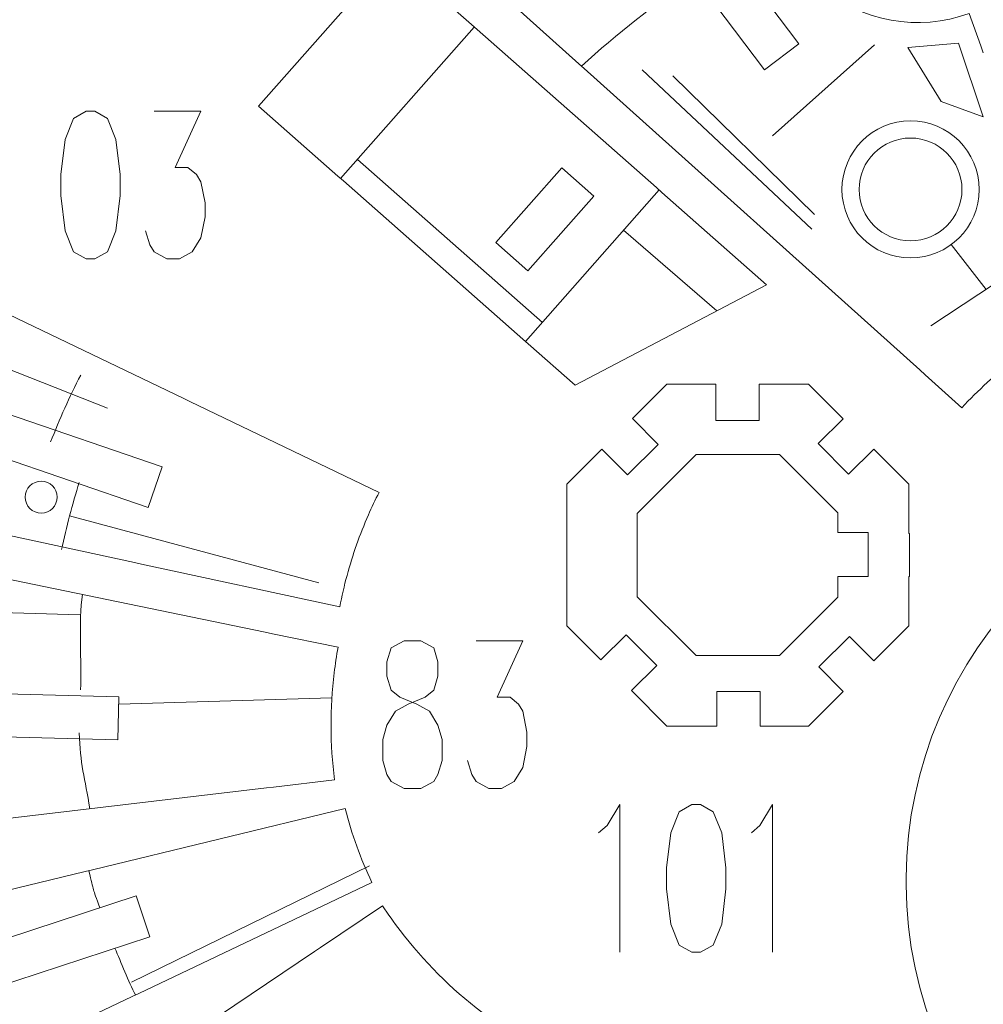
# Model space of a CAD drawing. Header units: inches. Extents: x -7.1 to 7.1, y -5.5 to 5.4.
# Tile 5 of 13: x -4.1 to -1.1, y -1.4 to 1.6. Entities that reach past the tile are written whole.
import ezdxf

# ---------------------------------------------------------------- set-up
doc = ezdxf.new("R2010")
doc.units = ezdxf.units.IN
doc.header["$MEASUREMENT"] = 0
doc.layers.add('Layer 1', color=7, linetype='Continuous')

msp = doc.modelspace()

# ---------------------------------------------------------------- linework, layer by layer
at = {"layer": 'Layer 1', "color": 1, "lineweight": 9}
msp.add_ellipse((-1.36, 1.0536), major_axis=(0, 0.2083), ratio=1, dxfattribs=at)
at = {"layer": 'Layer 1', "color": 5, "lineweight": 9}
for centre, major_axis in [((-1.36, 1.0536), (0, 0.1562)), ((-4.0009, 0.1186), (0, 0.0486))]:
    msp.add_ellipse(centre, major_axis=major_axis, ratio=1, dxfattribs=at)
at = {"layer": 'Layer 1', "lineweight": 9}
for points, knots in [([(-1.1464, 1.4898), (-1.1464, 1.4898), (-1.1818, 1.5881), (-1.1818, 1.5881), (-1.1818, 1.5881), (-1.3361, 1.5324), (-1.5084, 1.5632), (-1.6338, 1.6689), (-1.6338, 1.6689), (-1.7591, 1.7747), (-1.8186, 1.9393), (-1.7897, 2.1008), (-1.7897, 2.1008), (-1.7608, 2.2622), (-1.648, 2.396), (-1.4937, 2.4517), (-1.4937, 2.4517), (-1.4937, 2.4517), (-1.6376, 2.8503), (-1.6376, 2.8503), (-1.6376, 2.8503), (-1.7919, 2.7945), (-1.9641, 2.8254), (-2.0895, 2.9311), (-2.0895, 2.9311), (-2.2149, 3.0369), (-2.2743, 3.2015), (-2.2454, 3.363), (-2.2454, 3.363), (-2.2166, 3.5244), (-2.1037, 3.6582), (-1.9494, 3.7139), (-1.9494, 3.7139), (-1.9494, 3.7139), (-2.0558, 4.0085), (-2.0558, 4.0085)], [0, 0, 0, 0, 0.1, 0.1, 0.1, 0.1, 0.2, 0.2, 0.2, 0.2, 0.3, 0.3, 0.3, 0.3, 0.4, 0.4, 0.4, 0.4, 0.5, 0.5, 0.5, 0.5, 0.6, 0.6, 0.6, 0.6, 0.7, 0.7, 0.7, 0.7, 0.8, 0.8, 0.8, 0.8, 1, 1, 1, 1]), ([(-1.4198, 2.6642), (-1.4198, 2.6642), (-1.36, 2.4861), (-1.36, 2.4861), (-1.36, 2.4861), (-1.5283, 2.4214), (-1.6478, 2.2582), (-1.6478, 2.0671), (-1.6478, 2.0671), (-1.6478, 1.8191), (-1.4468, 1.6181), (-1.1989, 1.6181), (-1.1989, 1.6181), (-1.1558, 1.6181), (-1.1141, 1.6242), (-1.0747, 1.6355), (-1.0747, 1.6355), (-1.0747, 1.6355), (-1.0732, 1.631), (-1.0732, 1.631), (-1.0732, 1.631), (-1.0732, 1.631), (-0.9726, 1.331), (-0.9726, 1.331)], [0, 0, 0, 0, 0.142857, 0.142857, 0.142857, 0.142857, 0.285714, 0.285714, 0.285714, 0.285714, 0.428571, 0.428571, 0.428571, 0.428571, 0.571429, 0.571429, 0.571429, 0.571429, 0.714286, 0.714286, 0.714286, 0.714286, 1, 1, 1, 1]), ([(-1.6989, 1.4956), (-1.6989, 1.4956), (-1.8034, 1.4169), (-1.8034, 1.4169), (-1.8034, 1.4169), (-1.8034, 1.4169), (-2.1052, 1.8176), (-2.1052, 1.8176), (-2.1052, 1.8176), (-2.1052, 1.8176), (-2.0007, 1.8963), (-2.0007, 1.8963), (-2.0007, 1.8963), (-2.0007, 1.8963), (-1.6989, 1.4956), (-1.6989, 1.4956)], [0, 0, 0, 0, 0.2, 0.2, 0.2, 0.2, 0.4, 0.4, 0.4, 0.4, 0.6, 0.6, 0.6, 0.6, 1, 1, 1, 1]), ([(-2.6935, 1.5544), (-2.6935, 1.5544), (-2.9344, 1.7669), (-2.9344, 1.7669), (-2.9344, 1.7669), (-2.9344, 1.7669), (-3.3405, 1.3064), (-3.3405, 1.3064), (-3.3405, 1.3064), (-3.3405, 1.3064), (-3.0997, 1.094), (-3.0997, 1.094)], [0, 0, 0, 0, 0.25, 0.25, 0.25, 0.25, 0.5, 0.5, 0.5, 0.5, 1, 1, 1, 1]), ([(-2.5225, 0.8059), (-2.5225, 0.8059), (-2.6201, 0.8919), (-2.6201, 0.8919), (-2.6201, 0.8919), (-2.6201, 0.8919), (-2.4196, 1.1192), (-2.4196, 1.1192), (-2.4196, 1.1192), (-2.4196, 1.1192), (-2.3221, 1.0332), (-2.3221, 1.0332), (-2.3221, 1.0332), (-2.3221, 1.0332), (-2.5225, 0.8059), (-2.5225, 0.8059)], [0, 0, 0, 0, 0.2, 0.2, 0.2, 0.2, 0.4, 0.4, 0.4, 0.4, 0.6, 0.6, 0.6, 0.6, 1, 1, 1, 1]), ([(-2.5216, 0.5841), (-2.5216, 0.5841), (-2.3793, 0.4586), (-2.3793, 0.4586), (-2.3793, 0.4586), (-2.3793, 0.4586), (-1.7973, 0.7639), (-1.7973, 0.7639), (-1.7973, 0.7639), (-1.7973, 0.7639), (-2.1155, 1.0446), (-2.1155, 1.0446)], [0, 0, 0, 0, 0.25, 0.25, 0.25, 0.25, 0.5, 0.5, 0.5, 0.5, 1, 1, 1, 1]), ([(-1.8198, 0.3959), (-1.8198, 0.3959), (-1.8198, 0.3519), (-1.8198, 0.3519), (-1.8198, 0.3519), (-1.8198, 0.3519), (-1.9513, 0.3519), (-1.9513, 0.3519), (-1.9513, 0.3519), (-1.9513, 0.3519), (-1.9513, 0.4622), (-1.9513, 0.4622), (-1.9513, 0.4622), (-1.9513, 0.4622), (-2.1001, 0.4622), (-2.1001, 0.4622), (-2.1001, 0.4622), (-2.1001, 0.4622), (-2.2048, 0.3575), (-2.2048, 0.3575), (-2.2048, 0.3575), (-2.2048, 0.3575), (-2.1266, 0.2786), (-2.1266, 0.2786), (-2.1266, 0.2786), (-2.1266, 0.2786), (-2.22, 0.1861), (-2.22, 0.1861), (-2.22, 0.1861), (-2.22, 0.1861), (-2.2978, 0.2645), (-2.2978, 0.2645), (-2.2978, 0.2645), (-2.2978, 0.2645), (-2.4045, 0.1578), (-2.4045, 0.1578), (-2.4045, 0.1578), (-2.4045, 0.1578), (-2.4045, -0.0463), (-2.4045, -0.0463)], [0, 0, 0, 0, 0.090909, 0.090909, 0.090909, 0.090909, 0.181818, 0.181818, 0.181818, 0.181818, 0.272727, 0.272727, 0.272727, 0.272727, 0.363636, 0.363636, 0.363636, 0.363636, 0.454545, 0.454545, 0.454545, 0.454545, 0.545455, 0.545455, 0.545455, 0.545455, 0.636364, 0.636364, 0.636364, 0.636364, 0.727273, 0.727273, 0.727273, 0.727273, 0.818182, 0.818182, 0.818182, 0.818182, 1, 1, 1, 1]), ([(-1.3631, -0.0463), (-1.3631, -0.0463), (-1.3631, 0.0076), (-1.3631, 0.0076), (-1.3631, 0.0076), (-1.3631, 0.0076), (-1.3654, 0.0076), (-1.3654, 0.0076), (-1.3654, 0.0076), (-1.3654, 0.0076), (-1.3654, 0.1578), (-1.3654, 0.1578), (-1.3654, 0.1578), (-1.3654, 0.1578), (-1.4714, 0.2639), (-1.4714, 0.2639), (-1.4714, 0.2639), (-1.4714, 0.2639), (-1.548, 0.1881), (-1.548, 0.1881), (-1.548, 0.1881), (-1.548, 0.1881), (-1.6405, 0.2815), (-1.6405, 0.2815), (-1.6405, 0.2815), (-1.6405, 0.2815), (-1.5644, 0.3569), (-1.5644, 0.3569), (-1.5644, 0.3569), (-1.5644, 0.3569), (-1.6697, 0.4622), (-1.6697, 0.4622), (-1.6697, 0.4622), (-1.6697, 0.4622), (-1.8198, 0.4622), (-1.8198, 0.4622), (-1.8198, 0.4622), (-1.8198, 0.4622), (-1.8198, 0.4181), (-1.8198, 0.4181)], [0, 0, 0, 0, 0.090909, 0.090909, 0.090909, 0.090909, 0.181818, 0.181818, 0.181818, 0.181818, 0.272727, 0.272727, 0.272727, 0.272727, 0.363636, 0.363636, 0.363636, 0.363636, 0.454545, 0.454545, 0.454545, 0.454545, 0.545455, 0.545455, 0.545455, 0.545455, 0.636364, 0.636364, 0.636364, 0.636364, 0.727273, 0.727273, 0.727273, 0.727273, 0.818182, 0.818182, 0.818182, 0.818182, 1, 1, 1, 1]), ([(-3.55, 0.4093), (-3.55, 0.4093), (-2.9747, 0.1331), (-2.9747, 0.1331), (-2.9747, 0.1331), (-2.9856, 0.1116), (-2.9974, 0.0865), (-3.0071, 0.0645), (-3.0071, 0.0645), (-3.0332, 0.0048), (-3.0549, -0.0568), (-3.0719, -0.1197), (-3.0719, -0.1197), (-3.0805, -0.1512), (-3.0878, -0.183), (-3.094, -0.215)], [0, 0, 0, 0, 0.2, 0.2, 0.2, 0.2, 0.4, 0.4, 0.4, 0.4, 0.6, 0.6, 0.6, 0.6, 1, 1, 1, 1]), ([(-3.6336, 0.2102), (-3.6336, 0.2102), (-3.6758, 0.0872), (-3.6758, 0.0872), (-3.6758, 0.0872), (-3.6758, 0.0872), (-4.1488, 0.2494), (-4.1488, 0.2494), (-4.1488, 0.2494), (-4.1488, 0.2494), (-4.1066, 0.3723), (-4.1066, 0.3723), (-4.1066, 0.3723), (-4.1066, 0.3723), (-3.6336, 0.2102), (-3.6336, 0.2102)], [0, 0, 0, 0, 0.2, 0.2, 0.2, 0.2, 0.4, 0.4, 0.4, 0.4, 0.6, 0.6, 0.6, 0.6, 1, 1, 1, 1]), ([(-1.581, 0.0113), (-1.581, 0.0113), (-1.4892, 0.0113), (-1.4892, 0.0113), (-1.4892, 0.0113), (-1.4892, 0.0113), (-1.4892, -0.1224), (-1.4892, -0.1224), (-1.4892, -0.1224), (-1.4892, -0.1224), (-1.581, -0.1224), (-1.581, -0.1224), (-1.581, -0.1224), (-1.581, -0.1224), (-1.581, -0.1856), (-1.581, -0.1856), (-1.581, -0.1856), (-1.581, -0.1856), (-1.7584, -0.363), (-1.7584, -0.363), (-1.7584, -0.363), (-1.7584, -0.363), (-2.0115, -0.363), (-2.0115, -0.363), (-2.0115, -0.363), (-2.0115, -0.363), (-2.1905, -0.184), (-2.1905, -0.184), (-2.1905, -0.184), (-2.1905, -0.184), (-2.1905, 0.0692), (-2.1905, 0.0692), (-2.1905, 0.0692), (-2.1905, 0.0692), (-2.0115, 0.2482), (-2.0115, 0.2482), (-2.0115, 0.2482), (-2.0115, 0.2482), (-1.7584, 0.2482), (-1.7584, 0.2482), (-1.7584, 0.2482), (-1.7584, 0.2482), (-1.581, 0.0708), (-1.581, 0.0708), (-1.581, 0.0708), (-1.581, 0.0708), (-1.581, 0.0113), (-1.581, 0.0113)], [0, 0, 0, 0, 0.076923, 0.076923, 0.076923, 0.076923, 0.153846, 0.153846, 0.153846, 0.153846, 0.230769, 0.230769, 0.230769, 0.230769, 0.307692, 0.307692, 0.307692, 0.307692, 0.384615, 0.384615, 0.384615, 0.384615, 0.461538, 0.461538, 0.461538, 0.461538, 0.538462, 0.538462, 0.538462, 0.538462, 0.615385, 0.615385, 0.615385, 0.615385, 0.692308, 0.692308, 0.692308, 0.692308, 0.769231, 0.769231, 0.769231, 0.769231, 0.846154, 0.846154, 0.846154, 0.846154, 1, 1, 1, 1]), ([(-2.4045, -0.0685), (-2.4045, -0.0685), (-2.4045, -0.2726), (-2.4045, -0.2726), (-2.4045, -0.2726), (-2.4045, -0.2726), (-2.3008, -0.3764), (-2.3008, -0.3764), (-2.3008, -0.3764), (-2.3008, -0.3764), (-2.2237, -0.3), (-2.2237, -0.3), (-2.2237, -0.3), (-2.2237, -0.3), (-2.1311, -0.3934), (-2.1311, -0.3934), (-2.1311, -0.3934), (-2.1311, -0.3934), (-2.2078, -0.4694), (-2.2078, -0.4694), (-2.2078, -0.4694), (-2.2078, -0.4694), (-2.1001, -0.577), (-2.1001, -0.577), (-2.1001, -0.577), (-2.1001, -0.577), (-1.9486, -0.577), (-1.9486, -0.577), (-1.9486, -0.577), (-1.9486, -0.577), (-1.9486, -0.5354), (-1.9486, -0.5354)], [0, 0, 0, 0, 0.111111, 0.111111, 0.111111, 0.111111, 0.222222, 0.222222, 0.222222, 0.222222, 0.333333, 0.333333, 0.333333, 0.333333, 0.444444, 0.444444, 0.444444, 0.444444, 0.555556, 0.555556, 0.555556, 0.555556, 0.666667, 0.666667, 0.666667, 0.666667, 0.777778, 0.777778, 0.777778, 0.777778, 1, 1, 1, 1]), ([(-1.9486, -0.5133), (-1.9486, -0.5133), (-1.9486, -0.4717), (-1.9486, -0.4717), (-1.9486, -0.4717), (-1.9486, -0.4717), (-1.8171, -0.4717), (-1.8171, -0.4717), (-1.8171, -0.4717), (-1.8171, -0.4717), (-1.8171, -0.577), (-1.8171, -0.577), (-1.8171, -0.577), (-1.8171, -0.577), (-1.6697, -0.577), (-1.6697, -0.577), (-1.6697, -0.577), (-1.6697, -0.577), (-1.5645, -0.4718), (-1.5645, -0.4718), (-1.5645, -0.4718), (-1.5645, -0.4718), (-1.6385, -0.3971), (-1.6385, -0.3971), (-1.6385, -0.3971), (-1.6385, -0.3971), (-1.5451, -0.3046), (-1.5451, -0.3046), (-1.5451, -0.3046), (-1.5451, -0.3046), (-1.4716, -0.3788), (-1.4716, -0.3788), (-1.4716, -0.3788), (-1.4716, -0.3788), (-1.3654, -0.2726), (-1.3654, -0.2726), (-1.3654, -0.2726), (-1.3654, -0.2726), (-1.3654, -0.1224), (-1.3654, -0.1224), (-1.3654, -0.1224), (-1.3654, -0.1224), (-1.3631, -0.1224), (-1.3631, -0.1224), (-1.3631, -0.1224), (-1.3631, -0.1224), (-1.3631, -0.0685), (-1.3631, -0.0685)], [0, 0, 0, 0, 0.076923, 0.076923, 0.076923, 0.076923, 0.153846, 0.153846, 0.153846, 0.153846, 0.230769, 0.230769, 0.230769, 0.230769, 0.307692, 0.307692, 0.307692, 0.307692, 0.384615, 0.384615, 0.384615, 0.384615, 0.461538, 0.461538, 0.461538, 0.461538, 0.538462, 0.538462, 0.538462, 0.538462, 0.615385, 0.615385, 0.615385, 0.615385, 0.692308, 0.692308, 0.692308, 0.692308, 0.769231, 0.769231, 0.769231, 0.769231, 0.846154, 0.846154, 0.846154, 0.846154, 1, 1, 1, 1]), ([(-3.2987, -0.2965), (-3.2987, -0.2965), (-3.0992, -0.3377), (-3.0992, -0.3377), (-3.0992, -0.3377), (-3.1039, -0.3635), (-3.1077, -0.3893), (-3.1109, -0.4153), (-3.1109, -0.4153), (-3.1239, -0.5233), (-3.1236, -0.6327), (-3.1098, -0.7407)], [0, 0, 0, 0, 0.25, 0.25, 0.25, 0.25, 0.5, 0.5, 0.5, 0.5, 1, 1, 1, 1]), ([(-3.7648, -0.4885), (-3.7648, -0.4885), (-3.7683, -0.619), (-3.7683, -0.619), (-3.7683, -0.619), (-3.7683, -0.619), (-4.2693, -0.6059), (-4.2693, -0.6059), (-4.2693, -0.6059), (-4.2693, -0.6059), (-4.2659, -0.4754), (-4.2659, -0.4754), (-4.2659, -0.4754), (-4.2659, -0.4754), (-3.7648, -0.4885), (-3.7648, -0.4885)], [0, 0, 0, 0, 0.2, 0.2, 0.2, 0.2, 0.4, 0.4, 0.4, 0.4, 0.6, 0.6, 0.6, 0.6, 1, 1, 1, 1]), ([(-2.9968, -1.0524), (-3.0305, -0.9803), (-3.0577, -0.9048), (-3.0778, -0.8278), (-3.0778, -0.8278), (-3.0778, -0.8278), (-3.8455, -1.0141), (-3.8455, -1.0141)], [0, 0, 0, 0, 0.333333, 0.333333, 0.333333, 0.333333, 1, 1, 1, 1]), ([(-3.7123, -1.0934), (-3.7123, -1.0934), (-3.6714, -1.218), (-3.6714, -1.218), (-3.6714, -1.218), (-3.6714, -1.218), (-4.1469, -1.3739), (-4.1469, -1.3739), (-4.1469, -1.3739), (-4.1469, -1.3739), (-4.1878, -1.2493), (-4.1878, -1.2493), (-4.1878, -1.2493), (-4.1878, -1.2493), (-3.7123, -1.0934), (-3.7123, -1.0934)], [0, 0, 0, 0, 0.2, 0.2, 0.2, 0.2, 0.4, 0.4, 0.4, 0.4, 0.6, 0.6, 0.6, 0.6, 1, 1, 1, 1]), ([(-2.6627, -1.4466), (-2.756, -1.3754), (-2.8396, -1.2916), (-2.9108, -1.1983), (-2.9108, -1.1983), (-2.9293, -1.1739), (-2.9473, -1.1488), (-2.9641, -1.1232), (-2.9641, -1.1232), (-2.9641, -1.1232), (-3.1526, -1.2502), (-3.1526, -1.2502)], [0, 0, 0, 0, 0.25, 0.25, 0.25, 0.25, 0.5, 0.5, 0.5, 0.5, 1, 1, 1, 1])]:
    msp.add_open_spline(points, degree=3, knots=knots, dxfattribs=at)
for points in [[(-3.8677, 2.7829), (-3.8677, 2.7829), (-2.3682, 1.4358), (-2.3682, 1.4358)], [(-2.1321, 1.0592), (-2.1321, 1.0592), (-2.6769, 1.5398), (-2.6769, 1.5398)], [(-3.5699, 0.4188), (-3.5699, 0.4188), (-5.791, 1.4851), (-5.791, 1.4851)], [(-2.3517, 1.421), (-2.3517, 1.421), (-1.332, 0.5049), (-1.332, 0.5049)], [(-3.0831, 1.0793), (-3.0831, 1.0793), (-2.5382, 0.5988), (-2.5382, 0.5988)], [(-1.2046, 0.3904), (-1.1548, 0.4433), (-1.1009, 0.492), (-1.0433, 0.5359)], [(-1.3155, 0.4901), (-1.3155, 0.4901), (-1.2046, 0.3904), (-1.2046, 0.3904)], [(-6.1562, 0.4466), (-6.1562, 0.4466), (-3.7181, -0.0802), (-3.7181, -0.0802)], [(-3.3204, -0.292), (-3.3204, -0.292), (-6.0947, 0.2806), (-6.0947, 0.2806)], [(-0.1197, 0.2163), (-0.8096, 0.2103), (-1.3676, -0.3477), (-1.3736, -1.0376)], [(-3.6965, -0.0849), (-3.6965, -0.0849), (-3.094, -0.215), (-3.094, -0.215)], [(-3.2951, -0.7626), (-3.2951, -0.7626), (-3.1098, -0.7407), (-3.1098, -0.7407)], [(-5.3541, -1.0065), (-5.3541, -1.0065), (-3.317, -0.7652), (-3.317, -0.7652)], [(-3.8671, -1.0194), (-3.8671, -1.0194), (-5.529, -1.4227), (-5.529, -1.4227)], [(-3.7046, -1.3895), (-3.7046, -1.3895), (-2.9968, -1.0524), (-2.9968, -1.0524)], [(-1.3736, -1.0597), (-1.3676, -1.7496), (-0.8096, -2.3077), (-0.1197, -2.3136)], [(-3.1709, -1.2625), (-3.1709, -1.2625), (-5.0616, -2.5361), (-5.0616, -2.5361)], [(-5.7625, -2.3695), (-5.7625, -2.3695), (-3.7246, -1.399), (-3.7246, -1.399)]]:
    msp.add_open_spline(points, degree=3, dxfattribs=at)
at = {"layer": 'Layer 1', "color": 5, "lineweight": 9}
for points in [[(-2.36, 1.4284), (-2.2517, 1.5262), (-2.1371, 1.617), (-2.0168, 1.7002)], [(-2.6852, 1.5471), (-2.6852, 1.5471), (-3.0914, 1.0867), (-3.0914, 1.0867)], [(-1.7798, 1.2169), (-1.7798, 1.2169), (-1.4699, 1.4929), (-1.4699, 1.4929)], [(-2.1757, 1.4174), (-2.1757, 1.4174), (-1.66, 0.933), (-1.66, 0.933)], [(-2.0819, 1.3992), (-2.0819, 1.3992), (-1.6522, 0.9773), (-1.6522, 0.9773)], [(-3.04, 1.1449), (-3.04, 1.1449), (-2.4786, 0.6497), (-2.4786, 0.6497)], [(-2.1238, 1.0519), (-2.1238, 1.0519), (-2.5299, 0.5915), (-2.5299, 0.5915)], [(-2.2317, 0.9296), (-2.2317, 0.9296), (-1.9485, 0.6846), (-1.9485, 0.6846)], [(-1.2365, 0.8858), (-1.2365, 0.8858), (-1.1299, 0.7498), (-1.1299, 0.7498)], [(-1.298, 0.6387), (-1.298, 0.6387), (-1.0064, 0.8314), (-1.0064, 0.8314)], [(-4.7007, 0.7449), (-4.7007, 0.7449), (-3.7994, 0.389), (-3.7994, 0.389)], [(-3.9148, 0.0619), (-3.9148, 0.0619), (-3.1573, -0.1419), (-3.1573, -0.1419)], [(-4.672, -0.216), (-4.672, -0.216), (-3.8826, -0.2389), (-3.8826, -0.2389)], [(-3.1181, -0.4909), (-3.1181, -0.4909), (-3.7654, -0.5108), (-3.7654, -0.5108)], [(-3.7268, -1.3555), (-3.7268, -1.3555), (-3.0036, -1.0023), (-3.0036, -1.0023)], [(-3.7146, -1.3942), (-3.7348, -1.3545), (-3.7592, -1.2939), (-3.7769, -1.2526)]]:
    msp.add_open_spline(points, degree=3, dxfattribs=at)
at = {"layer": 'Layer 1', "color": 1, "lineweight": 9}
for points in [[(-2.6935, 1.5544), (-2.6935, 1.5544), (-2.6769, 1.5398), (-2.6769, 1.5398)], [(-1.1391, 1.4689), (-1.1391, 1.4689), (-1.1461, 1.4899), (-1.1461, 1.4899)], [(-2.3517, 1.421), (-2.3517, 1.421), (-2.3682, 1.4358), (-2.3682, 1.4358)], [(-3.0997, 1.094), (-3.0997, 1.094), (-3.0831, 1.0793), (-3.0831, 1.0793)], [(-2.1321, 1.0592), (-2.1321, 1.0592), (-2.1155, 1.0446), (-2.1155, 1.0446)], [(-2.5382, 0.5988), (-2.5382, 0.5988), (-2.5216, 0.5841), (-2.5216, 0.5841)], [(-3.9723, 0.2861), (-3.9455, 0.3555), (-3.915, 0.4234), (-3.881, 0.4895)], [(-1.3155, 0.4901), (-1.3155, 0.4901), (-1.332, 0.5049), (-1.332, 0.5049)], [(-3.55, 0.4093), (-3.55, 0.4093), (-3.5699, 0.4188), (-3.5699, 0.4188)], [(-1.8198, 0.3959), (-1.8198, 0.3959), (-1.8198, 0.4181), (-1.8198, 0.4181)], [(-3.939, -0.041), (-3.9246, 0.0281), (-3.9067, 0.0964), (-3.8854, 0.1634)], [(-2.4045, -0.0685), (-2.4045, -0.0685), (-2.4045, -0.0463), (-2.4045, -0.0463)], [(-1.3631, -0.0685), (-1.3631, -0.0685), (-1.3631, -0.0463), (-1.3631, -0.0463)], [(-3.6965, -0.0849), (-3.6965, -0.0849), (-3.7181, -0.0802), (-3.7181, -0.0802)], [(-3.8814, -0.4668), (-3.8778, -0.3848), (-3.8884, -0.2577), (-3.8754, -0.1775)], [(-3.2987, -0.2965), (-3.2987, -0.2965), (-3.3204, -0.292), (-3.3204, -0.292)], [(-1.9486, -0.5354), (-1.9486, -0.5354), (-1.9486, -0.5133), (-1.9486, -0.5133)], [(-3.8534, -0.8288), (-3.8678, -0.7357), (-3.8835, -0.6903), (-3.8853, -0.598)], [(-3.2951, -0.7626), (-3.2951, -0.7626), (-3.317, -0.7652), (-3.317, -0.7652)], [(-3.8455, -1.0143), (-3.8455, -1.0143), (-3.8671, -1.0192), (-3.8671, -1.0192)], [(-3.8231, -1.1297), (-3.8463, -1.0645), (-3.8395, -1.085), (-3.8563, -1.0168)], [(-1.3737, -1.0597), (-1.3737, -1.0597), (-1.3737, -1.0376), (-1.3737, -1.0376)], [(-3.1526, -1.2502), (-3.1526, -1.2502), (-3.1709, -1.2625), (-3.1709, -1.2625)], [(-3.7046, -1.3895), (-3.7046, -1.3895), (-3.7246, -1.399), (-3.7246, -1.399)]]:
    msp.add_open_spline(points, degree=3, dxfattribs=at)
for points, knots in [([(-1.1392, 1.2742), (-1.1392, 1.2742), (-1.2147, 1.4981), (-1.2147, 1.4981), (-1.2147, 1.4981), (-1.2147, 1.4981), (-1.3684, 1.4851), (-1.3684, 1.4851), (-1.3684, 1.4851), (-1.3684, 1.4851), (-1.2668, 1.321), (-1.2668, 1.321), (-1.2668, 1.321), (-1.2668, 1.321), (-1.1392, 1.2742), (-1.1392, 1.2742)], [0, 0, 0, 0, 0.2, 0.2, 0.2, 0.2, 0.4, 0.4, 0.4, 0.4, 0.6, 0.6, 0.6, 0.6, 1, 1, 1, 1]), ([(-3.8644, 1.2913), (-3.8644, 1.2913), (-3.9031, 1.2695), (-3.9031, 1.2695), (-3.9031, 1.2695), (-3.9031, 1.2695), (-3.9286, 1.2054), (-3.9286, 1.2054), (-3.9286, 1.2054), (-3.9286, 1.2054), (-3.9417, 1.0989), (-3.9417, 1.0989), (-3.9417, 1.0989), (-3.9417, 1.0989), (-3.9417, 1.0348), (-3.9417, 1.0348), (-3.9417, 1.0348), (-3.9417, 1.0348), (-3.9286, 0.9277), (-3.9286, 0.9277), (-3.9286, 0.9277), (-3.9286, 0.9277), (-3.9031, 0.8636), (-3.9031, 0.8636), (-3.9031, 0.8636), (-3.9031, 0.8636), (-3.8644, 0.8425), (-3.8644, 0.8425), (-3.8644, 0.8425), (-3.8644, 0.8425), (-3.8385, 0.8425), (-3.8385, 0.8425), (-3.8385, 0.8425), (-3.8385, 0.8425), (-3.7999, 0.8636), (-3.7999, 0.8636), (-3.7999, 0.8636), (-3.7999, 0.8636), (-3.774, 0.9277), (-3.774, 0.9277), (-3.774, 0.9277), (-3.774, 0.9277), (-3.7612, 1.0348), (-3.7612, 1.0348), (-3.7612, 1.0348), (-3.7612, 1.0348), (-3.7612, 1.0989), (-3.7612, 1.0989), (-3.7612, 1.0989), (-3.7612, 1.0989), (-3.774, 1.2054), (-3.774, 1.2054), (-3.774, 1.2054), (-3.774, 1.2054), (-3.7999, 1.2695), (-3.7999, 1.2695), (-3.7999, 1.2695), (-3.7999, 1.2695), (-3.8385, 1.2913), (-3.8385, 1.2913), (-3.8385, 1.2913), (-3.8385, 1.2913), (-3.8644, 1.2913), (-3.8644, 1.2913)], [0, 0, 0, 0, 0.058824, 0.058824, 0.058824, 0.058824, 0.117647, 0.117647, 0.117647, 0.117647, 0.176471, 0.176471, 0.176471, 0.176471, 0.235294, 0.235294, 0.235294, 0.235294, 0.294118, 0.294118, 0.294118, 0.294118, 0.352941, 0.352941, 0.352941, 0.352941, 0.411765, 0.411765, 0.411765, 0.411765, 0.470588, 0.470588, 0.470588, 0.470588, 0.529412, 0.529412, 0.529412, 0.529412, 0.588235, 0.588235, 0.588235, 0.588235, 0.647059, 0.647059, 0.647059, 0.647059, 0.705882, 0.705882, 0.705882, 0.705882, 0.764706, 0.764706, 0.764706, 0.764706, 0.823529, 0.823529, 0.823529, 0.823529, 0.882353, 0.882353, 0.882353, 0.882353, 1, 1, 1, 1]), ([(-3.658, 1.2913), (-3.658, 1.2913), (-3.5165, 1.2913), (-3.5165, 1.2913), (-3.5165, 1.2913), (-3.5165, 1.2913), (-3.5938, 1.1201), (-3.5938, 1.1201), (-3.5938, 1.1201), (-3.5938, 1.1201), (-3.5551, 1.1201), (-3.5551, 1.1201), (-3.5551, 1.1201), (-3.5551, 1.1201), (-3.5292, 1.0989), (-3.5292, 1.0989), (-3.5292, 1.0989), (-3.5292, 1.0989), (-3.5165, 1.0771), (-3.5165, 1.0771), (-3.5165, 1.0771), (-3.5165, 1.0771), (-3.5033, 1.013), (-3.5033, 1.013), (-3.5033, 1.013), (-3.5033, 1.013), (-3.5033, 0.9707), (-3.5033, 0.9707), (-3.5033, 0.9707), (-3.5033, 0.9707), (-3.5165, 0.9066), (-3.5165, 0.9066), (-3.5165, 0.9066), (-3.5165, 0.9066), (-3.542, 0.8636), (-3.542, 0.8636), (-3.542, 0.8636), (-3.542, 0.8636), (-3.5807, 0.8425), (-3.5807, 0.8425), (-3.5807, 0.8425), (-3.5807, 0.8425), (-3.6193, 0.8425), (-3.6193, 0.8425), (-3.6193, 0.8425), (-3.6193, 0.8425), (-3.658, 0.8636), (-3.658, 0.8636), (-3.658, 0.8636), (-3.658, 0.8636), (-3.6711, 0.8848), (-3.6711, 0.8848), (-3.6711, 0.8848), (-3.6711, 0.8848), (-3.6839, 0.9277), (-3.6839, 0.9277)], [0, 0, 0, 0, 0.066667, 0.066667, 0.066667, 0.066667, 0.133333, 0.133333, 0.133333, 0.133333, 0.2, 0.2, 0.2, 0.2, 0.266667, 0.266667, 0.266667, 0.266667, 0.333333, 0.333333, 0.333333, 0.333333, 0.4, 0.4, 0.4, 0.4, 0.466667, 0.466667, 0.466667, 0.466667, 0.533333, 0.533333, 0.533333, 0.533333, 0.6, 0.6, 0.6, 0.6, 0.666667, 0.666667, 0.666667, 0.666667, 0.733333, 0.733333, 0.733333, 0.733333, 0.8, 0.8, 0.8, 0.8, 0.866667, 0.866667, 0.866667, 0.866667, 1, 1, 1, 1]), ([(-2.8988, -0.3182), (-2.8988, -0.3182), (-2.9374, -0.3394), (-2.9374, -0.3394), (-2.9374, -0.3394), (-2.9374, -0.3394), (-2.9506, -0.3824), (-2.9506, -0.3824), (-2.9506, -0.3824), (-2.9506, -0.3824), (-2.9506, -0.4253), (-2.9506, -0.4253), (-2.9506, -0.4253), (-2.9506, -0.4253), (-2.9374, -0.4676), (-2.9374, -0.4676), (-2.9374, -0.4676), (-2.9374, -0.4676), (-2.9119, -0.4894), (-2.9119, -0.4894), (-2.9119, -0.4894), (-2.9119, -0.4894), (-2.8601, -0.5106), (-2.8601, -0.5106), (-2.8601, -0.5106), (-2.8601, -0.5106), (-2.8215, -0.5317), (-2.8215, -0.5317), (-2.8215, -0.5317), (-2.8215, -0.5317), (-2.7959, -0.5747), (-2.7959, -0.5747), (-2.7959, -0.5747), (-2.7959, -0.5747), (-2.7828, -0.6176), (-2.7828, -0.6176), (-2.7828, -0.6176), (-2.7828, -0.6176), (-2.7828, -0.6818), (-2.7828, -0.6818), (-2.7828, -0.6818), (-2.7828, -0.6818), (-2.7959, -0.7241), (-2.7959, -0.7241), (-2.7959, -0.7241), (-2.7959, -0.7241), (-2.8087, -0.7459), (-2.8087, -0.7459), (-2.8087, -0.7459), (-2.8087, -0.7459), (-2.8474, -0.767), (-2.8474, -0.767), (-2.8474, -0.767), (-2.8474, -0.767), (-2.8988, -0.767), (-2.8988, -0.767), (-2.8988, -0.767), (-2.8988, -0.767), (-2.9374, -0.7459), (-2.9374, -0.7459), (-2.9374, -0.7459), (-2.9374, -0.7459), (-2.9506, -0.7241), (-2.9506, -0.7241), (-2.9506, -0.7241), (-2.9506, -0.7241), (-2.9633, -0.6818), (-2.9633, -0.6818), (-2.9633, -0.6818), (-2.9633, -0.6818), (-2.9633, -0.6176), (-2.9633, -0.6176), (-2.9633, -0.6176), (-2.9633, -0.6176), (-2.9506, -0.5747), (-2.9506, -0.5747), (-2.9506, -0.5747), (-2.9506, -0.5747), (-2.9247, -0.5317), (-2.9247, -0.5317), (-2.9247, -0.5317), (-2.9247, -0.5317), (-2.886, -0.5106), (-2.886, -0.5106), (-2.886, -0.5106), (-2.886, -0.5106), (-2.8346, -0.4894), (-2.8346, -0.4894), (-2.8346, -0.4894), (-2.8346, -0.4894), (-2.8087, -0.4676), (-2.8087, -0.4676), (-2.8087, -0.4676), (-2.8087, -0.4676), (-2.7959, -0.4253), (-2.7959, -0.4253), (-2.7959, -0.4253), (-2.7959, -0.4253), (-2.7959, -0.3824), (-2.7959, -0.3824), (-2.7959, -0.3824), (-2.7959, -0.3824), (-2.8087, -0.3394), (-2.8087, -0.3394), (-2.8087, -0.3394), (-2.8087, -0.3394), (-2.8474, -0.3182), (-2.8474, -0.3182), (-2.8474, -0.3182), (-2.8474, -0.3182), (-2.8988, -0.3182), (-2.8988, -0.3182)], [0, 0, 0, 0, 0.034483, 0.034483, 0.034483, 0.034483, 0.068966, 0.068966, 0.068966, 0.068966, 0.103448, 0.103448, 0.103448, 0.103448, 0.137931, 0.137931, 0.137931, 0.137931, 0.172414, 0.172414, 0.172414, 0.172414, 0.206897, 0.206897, 0.206897, 0.206897, 0.241379, 0.241379, 0.241379, 0.241379, 0.275862, 0.275862, 0.275862, 0.275862, 0.310345, 0.310345, 0.310345, 0.310345, 0.344828, 0.344828, 0.344828, 0.344828, 0.37931, 0.37931, 0.37931, 0.37931, 0.413793, 0.413793, 0.413793, 0.413793, 0.448276, 0.448276, 0.448276, 0.448276, 0.482759, 0.482759, 0.482759, 0.482759, 0.517241, 0.517241, 0.517241, 0.517241, 0.551724, 0.551724, 0.551724, 0.551724, 0.586207, 0.586207, 0.586207, 0.586207, 0.62069, 0.62069, 0.62069, 0.62069, 0.655172, 0.655172, 0.655172, 0.655172, 0.689655, 0.689655, 0.689655, 0.689655, 0.724138, 0.724138, 0.724138, 0.724138, 0.758621, 0.758621, 0.758621, 0.758621, 0.793103, 0.793103, 0.793103, 0.793103, 0.827586, 0.827586, 0.827586, 0.827586, 0.862069, 0.862069, 0.862069, 0.862069, 0.896552, 0.896552, 0.896552, 0.896552, 0.931034, 0.931034, 0.931034, 0.931034, 1, 1, 1, 1]), ([(-2.68, -0.3182), (-2.68, -0.3182), (-2.5381, -0.3182), (-2.5381, -0.3182), (-2.5381, -0.3182), (-2.5381, -0.3182), (-2.6154, -0.4894), (-2.6154, -0.4894), (-2.6154, -0.4894), (-2.6154, -0.4894), (-2.5767, -0.4894), (-2.5767, -0.4894), (-2.5767, -0.4894), (-2.5767, -0.4894), (-2.5508, -0.5106), (-2.5508, -0.5106), (-2.5508, -0.5106), (-2.5508, -0.5106), (-2.5381, -0.5317), (-2.5381, -0.5317), (-2.5381, -0.5317), (-2.5381, -0.5317), (-2.5253, -0.5959), (-2.5253, -0.5959), (-2.5253, -0.5959), (-2.5253, -0.5959), (-2.5253, -0.6388), (-2.5253, -0.6388), (-2.5253, -0.6388), (-2.5253, -0.6388), (-2.5381, -0.7029), (-2.5381, -0.7029), (-2.5381, -0.7029), (-2.5381, -0.7029), (-2.564, -0.7459), (-2.564, -0.7459), (-2.564, -0.7459), (-2.564, -0.7459), (-2.6026, -0.767), (-2.6026, -0.767), (-2.6026, -0.767), (-2.6026, -0.767), (-2.6413, -0.767), (-2.6413, -0.767), (-2.6413, -0.767), (-2.6413, -0.767), (-2.68, -0.7459), (-2.68, -0.7459), (-2.68, -0.7459), (-2.68, -0.7459), (-2.6927, -0.7241), (-2.6927, -0.7241), (-2.6927, -0.7241), (-2.6927, -0.7241), (-2.7055, -0.6818), (-2.7055, -0.6818)], [0, 0, 0, 0, 0.066667, 0.066667, 0.066667, 0.066667, 0.133333, 0.133333, 0.133333, 0.133333, 0.2, 0.2, 0.2, 0.2, 0.266667, 0.266667, 0.266667, 0.266667, 0.333333, 0.333333, 0.333333, 0.333333, 0.4, 0.4, 0.4, 0.4, 0.466667, 0.466667, 0.466667, 0.466667, 0.533333, 0.533333, 0.533333, 0.533333, 0.6, 0.6, 0.6, 0.6, 0.666667, 0.666667, 0.666667, 0.666667, 0.733333, 0.733333, 0.733333, 0.733333, 0.8, 0.8, 0.8, 0.8, 0.866667, 0.866667, 0.866667, 0.866667, 1, 1, 1, 1]), ([(-2.3075, -0.9015), (-2.3075, -0.9015), (-2.2816, -0.8797), (-2.2816, -0.8797), (-2.2816, -0.8797), (-2.2816, -0.8797), (-2.243, -0.8156), (-2.243, -0.8156), (-2.243, -0.8156), (-2.243, -0.8156), (-2.243, -1.2644), (-2.243, -1.2644)], [0, 0, 0, 0, 0.25, 0.25, 0.25, 0.25, 0.5, 0.5, 0.5, 0.5, 1, 1, 1, 1]), ([(-2.0241, -0.8156), (-2.0241, -0.8156), (-2.0628, -0.8374), (-2.0628, -0.8374), (-2.0628, -0.8374), (-2.0628, -0.8374), (-2.0883, -0.9015), (-2.0883, -0.9015), (-2.0883, -0.9015), (-2.0883, -0.9015), (-2.1015, -1.0079), (-2.1015, -1.0079), (-2.1015, -1.0079), (-2.1015, -1.0079), (-2.1015, -1.072), (-2.1015, -1.072), (-2.1015, -1.072), (-2.1015, -1.072), (-2.0883, -1.1791), (-2.0883, -1.1791), (-2.0883, -1.1791), (-2.0883, -1.1791), (-2.0628, -1.2432), (-2.0628, -1.2432), (-2.0628, -1.2432), (-2.0628, -1.2432), (-2.0241, -1.2644), (-2.0241, -1.2644), (-2.0241, -1.2644), (-2.0241, -1.2644), (-1.9982, -1.2644), (-1.9982, -1.2644), (-1.9982, -1.2644), (-1.9982, -1.2644), (-1.9596, -1.2432), (-1.9596, -1.2432), (-1.9596, -1.2432), (-1.9596, -1.2432), (-1.9337, -1.1791), (-1.9337, -1.1791), (-1.9337, -1.1791), (-1.9337, -1.1791), (-1.9209, -1.072), (-1.9209, -1.072), (-1.9209, -1.072), (-1.9209, -1.072), (-1.9209, -1.0079), (-1.9209, -1.0079), (-1.9209, -1.0079), (-1.9209, -1.0079), (-1.9337, -0.9015), (-1.9337, -0.9015), (-1.9337, -0.9015), (-1.9337, -0.9015), (-1.9596, -0.8374), (-1.9596, -0.8374), (-1.9596, -0.8374), (-1.9596, -0.8374), (-1.9982, -0.8156), (-1.9982, -0.8156), (-1.9982, -0.8156), (-1.9982, -0.8156), (-2.0241, -0.8156), (-2.0241, -0.8156)], [0, 0, 0, 0, 0.058824, 0.058824, 0.058824, 0.058824, 0.117647, 0.117647, 0.117647, 0.117647, 0.176471, 0.176471, 0.176471, 0.176471, 0.235294, 0.235294, 0.235294, 0.235294, 0.294118, 0.294118, 0.294118, 0.294118, 0.352941, 0.352941, 0.352941, 0.352941, 0.411765, 0.411765, 0.411765, 0.411765, 0.470588, 0.470588, 0.470588, 0.470588, 0.529412, 0.529412, 0.529412, 0.529412, 0.588235, 0.588235, 0.588235, 0.588235, 0.647059, 0.647059, 0.647059, 0.647059, 0.705882, 0.705882, 0.705882, 0.705882, 0.764706, 0.764706, 0.764706, 0.764706, 0.823529, 0.823529, 0.823529, 0.823529, 0.882353, 0.882353, 0.882353, 0.882353, 1, 1, 1, 1]), ([(-1.8436, -0.9015), (-1.8436, -0.9015), (-1.8177, -0.8797), (-1.8177, -0.8797), (-1.8177, -0.8797), (-1.8177, -0.8797), (-1.779, -0.8156), (-1.779, -0.8156), (-1.779, -0.8156), (-1.779, -0.8156), (-1.779, -1.2644), (-1.779, -1.2644)], [0, 0, 0, 0, 0.25, 0.25, 0.25, 0.25, 0.5, 0.5, 0.5, 0.5, 1, 1, 1, 1])]:
    msp.add_open_spline(points, degree=3, knots=knots, dxfattribs=at)

doc.saveas('drawing.dxf')
